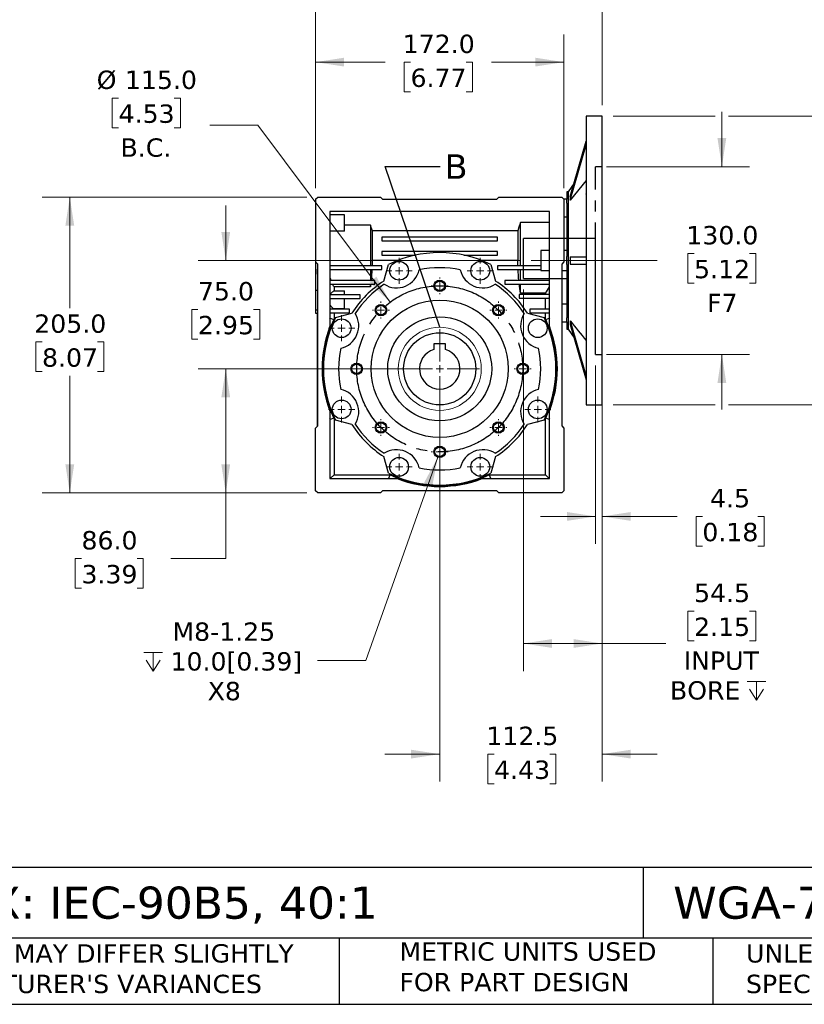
# Model space of a CAD drawing. Header units: millimetres. Extents: x 38 to 1638, y 38 to 1257.
# Tile 2 of 12: x 503 to 1046, y 38 to 720. Entities that reach past the tile are written whole.
import ezdxf

# ---------------------------------------------------------------- set-up
doc = ezdxf.new("R2010")
doc.units = ezdxf.units.MM
doc.header["$LTSCALE"] = 6
for name, pattern in [('SLD-Center', [19.05, 15.24, -1.27, 1.27, -1.27]), ('SLD-Dashed', [1.905, 1.27, -0.635]), ('SLD-Solid', [0])]:
    doc.linetypes.add(name, pattern=pattern)
doc.layers.add('CENTER', color=40, linetype='SLD-Center')
doc.layers.add('HIDDEN', color=102, linetype='SLD-Dashed')
doc.layers.add('TEXT', color=140, linetype='SLD-Solid', lineweight=25)
doc.styles.add('SLDTEXTSTYLE0', font='VERDANA.TTF')
doc.styles.get("Standard").update_dxf_attribs({"font": 'VERDANA.TTF'})
doc.dimstyles.new('SLDDIMSTYLE1', dxfattribs={"dimtxt": 12.948047, "dimasz": 19.812, "dimexe": 0, "dimexo": 0.0625, "dimgap": 3.237012, "dimtad": 0, "dimtih": 1, "dimtoh": 1, "dimrnd": 1e-09, "dimzin": 4, "dimdsep": 46, "dimtxsty": 'SLDTEXTSTYLE0', "dimsah": 1, "dimcen": 0, "dimadec": 0, "dimazin": 1, "dimtfac": 1, "dimtofl": 0, "dimtmove": 0, "dimatfit": 3, "dimfxl": 0, "dimfrac": 2, "dimtolj": 1, "dimtzin": 12, "dimarcsym": 0})
doc.dimstyles.new('SLDDIMSTYLE2', dxfattribs={"dimtxt": 12.948047, "dimasz": 19.812, "dimexe": 0, "dimexo": 0.0625, "dimgap": 3.237012, "dimtad": 0, "dimtih": 1, "dimtoh": 1, "dimrnd": 1e-09, "dimzin": 4, "dimdsep": 46, "dimtxsty": 'SLDTEXTSTYLE0', "dimsah": 1, "dimcen": 0.09, "dimadec": 0, "dimazin": 1, "dimtfac": 1, "dimtmove": 0, "dimatfit": 0, "dimfxl": 0, "dimfrac": 2, "dimtolj": 1, "dimtzin": 12, "dimarcsym": 0})
doc.dimstyles.new('SLDDIMSTYLE3', dxfattribs={"dimtxt": 12.948047, "dimasz": 19.812, "dimexe": 0, "dimexo": 0.0625, "dimgap": 3.237012, "dimtad": 0, "dimtih": 1, "dimtoh": 1, "dimrnd": 1e-09, "dimzin": 12, "dimdsep": 46, "dimtxsty": 'SLDTEXTSTYLE0', "dimsah": 1, "dimcen": 0.09, "dimadec": 0, "dimazin": 3, "dimtfac": 1, "dimtmove": 0, "dimatfit": 0, "dimfxl": 0, "dimfrac": 2, "dimtolj": 1, "dimtzin": 12, "dimarcsym": 0})
doc.dimstyles.new('SLDDIMSTYLE4', dxfattribs={"dimtxt": 12.948047, "dimasz": 19.812, "dimexe": 0, "dimexo": 0.0625, "dimgap": 3.237012, "dimtad": 0, "dimtih": 1, "dimtoh": 1, "dimrnd": 1e-09, "dimzin": 12, "dimdsep": 46, "dimtxsty": 'SLDTEXTSTYLE0', "dimsah": 1, "dimcen": 0.09, "dimadec": 0, "dimazin": 3, "dimtfac": 1, "dimtofl": 0, "dimtmove": 0, "dimatfit": 3, "dimfxl": 0, "dimfrac": 2, "dimtolj": 1, "dimtzin": 12, "dimarcsym": 0})
doc.dimstyles.new('SLDDIMSTYLE5', dxfattribs={"dimtxt": 12.948047, "dimasz": 19.812, "dimexe": 0, "dimexo": 0.0625, "dimgap": 3.237012, "dimtad": 0, "dimtih": 1, "dimtoh": 1, "dimrnd": 1e-09, "dimzin": 4, "dimdsep": 46, "dimtxsty": 'SLDTEXTSTYLE0', "dimsah": 1, "dimcen": 0.09, "dimadec": 0, "dimazin": 1, "dimtfac": 1, "dimtofl": 0, "dimtmove": 0, "dimatfit": 3, "dimfxl": 0, "dimfrac": 2, "dimtolj": 1, "dimtzin": 12, "dimarcsym": 0})
doc.dimstyles.new('SLDDIMSTYLE6', dxfattribs={"dimtxt": 12.948047, "dimasz": 19.812, "dimexe": 0, "dimexo": 0.0625, "dimgap": 3.237012, "dimtad": 0, "dimtih": 1, "dimtoh": 1, "dimrnd": 1e-09, "dimzin": 12, "dimdsep": 46, "dimtxsty": 'SLDTEXTSTYLE0', "dimsah": 1, "dimcen": 0, "dimadec": 0, "dimazin": 3, "dimtfac": 1, "dimtofl": 0, "dimtmove": 0, "dimatfit": 3, "dimfxl": 0, "dimfrac": 2, "dimtolj": 1, "dimtzin": 12, "dimarcsym": 0})
doc.dimstyles.new('SLDDIMSTYLE7', dxfattribs={"dimtxt": 0.18, "dimasz": 19.812, "dimexe": 0, "dimexo": 0.0625, "dimgap": 0, "dimtad": 0, "dimtih": 1, "dimtoh": 1, "dimdec": 0, "dimrnd": 1e-09, "dimzin": 0, "dimdsep": 46, "dimtxsty": 'Standard', "dimblk1": 'NONE', "dimblk2": 'NONE', "dimsah": 1, "dimcen": 0.09, "dimadec": 0, "dimazin": 0, "dimtfac": 19.812, "dimtdec": 0, "dimtofl": 0, "dimtmove": 0, "dimatfit": 3, "dimldrblk": 'NONE', "dimfxl": 0, "dimfrac": 2, "dimtolj": 1, "dimtzin": 0, "dimarcsym": 0})

# ---------------------------------------------------------------- blocks, each defined once
blk = doc.blocks.new('_D')
at = {"color": 7, "linetype": 'SLD-Solid', "lineweight": 0}
for p, q in [((571.12, 665.82), (566.77, 665.82)), ((566.77, 665.82), (566.77, 645.24)), ((609.6, 665.82), (613.95, 665.82)), ((613.95, 665.82), (613.95, 645.24)), ((566.77, 645.24), (571.12, 645.24)), ((613.95, 645.24), (609.6, 645.24)), ((667.62, 647.01), (634.28, 647.01)), ((759.14, 524.37), (667.62, 647.01))]:
    blk.add_line(p, q, dxfattribs=at)
at = {"color": 7, "linetype": 'SLD-Solid', "lineweight": 18}
blk.add_solid([(759.14, 524.37), (749.73, 542.07), (744.84, 538.42)], dxfattribs=at)
at = {"color": 7, "linetype": 'SLD-Solid', "lineweight": 18, "char_height": 12.7, "attachment_point": 1, "style": 'SLDTEXTSTYLE0'}
for s, insert in [('%%c', (555.96, 684.85)), ('115.0', (575.51, 684.85)), ('4.53', (571.12, 661.37)), ('B.C.', (572.47, 637.89))]:
    blk.add_mtext(s, dxfattribs=dict(at, insert=insert))
blk = doc.blocks.new('_D_1')
at = {"color": 7, "linetype": 'SLD-Solid', "lineweight": 0}
for p, q in [((988.95, 618.28), (988.95, 656.38)), ((909.14, 618.28), (1008, 618.28)), ((969.71, 558.18), (965.36, 558.18)), ((965.36, 558.18), (965.36, 537.6)), ((1008.19, 558.18), (1012.54, 558.18)), ((1012.54, 558.18), (1012.54, 537.6)), ((965.36, 537.6), (969.71, 537.6)), ((1012.54, 537.6), (1008.19, 537.6)), ((909.14, 488.28), (1008, 488.28)), ((988.95, 488.28), (988.95, 450.18))]:
    blk.add_line(p, q, dxfattribs=at)
at = {"color": 7, "linetype": 'SLD-Solid', "lineweight": 18}
for points in [[(988.95, 618.28), (992, 638.09), (985.9, 638.09)], [(988.95, 488.28), (985.9, 468.47), (992, 468.47)]]:
    blk.add_solid(points, dxfattribs=at)
at = {"color": 7, "linetype": 'SLD-Solid', "lineweight": 18, "char_height": 12.7, "attachment_point": 1, "style": 'SLDTEXTSTYLE0'}
for s, insert in [('130.0', (964.33, 577.21)), ('5.12', (969.71, 553.74)), ('F7', (978.7, 530.26))]:
    blk.add_mtext(s, dxfattribs=dict(at, insert=insert))
blk = doc.blocks.new('_D_2')
at = {"color": 7, "linetype": 'SLD-Solid', "lineweight": 0}
for p, q in [((901.52, 480.66), (901.52, 356.98)), ((906.02, 480.66), (906.02, 356.98)), ((901.52, 376.03), (863.42, 376.03)), ((906.02, 376.03), (957.88, 376.03)), ((975.42, 376.03), (971.07, 376.03)), ((971.07, 376.03), (971.07, 355.45)), ((1013.9, 376.03), (1018.24, 376.03)), ((1018.24, 376.03), (1018.24, 355.45)), ((971.07, 355.45), (975.42, 355.45)), ((1018.24, 355.45), (1013.9, 355.45))]:
    blk.add_line(p, q, dxfattribs=at)
at = {"color": 7, "linetype": 'SLD-Solid', "lineweight": 18}
for points in [[(901.52, 376.03), (881.71, 379.08), (881.71, 372.98)], [(906.02, 376.03), (925.83, 372.98), (925.83, 379.08)]]:
    blk.add_solid(points, dxfattribs=at)
at = {"color": 7, "linetype": 'SLD-Solid', "lineweight": 18, "char_height": 12.7, "attachment_point": 1, "style": 'SLDTEXTSTYLE0'}
for s, insert in [('4.5', (980.8, 395.06)), ('0.18', (975.42, 371.58))]:
    blk.add_mtext(s, dxfattribs=dict(at, insert=insert))
blk = doc.blocks.new('SW_SYMBOL_HOLE_DEPTH')
at = {"color": 0, "linetype": 'SLD-Solid', "lineweight": 18}
for p, q in [((0, 5250), (4800, 5250)), ((2400, 5250), (2400, 450)), ((600, 3330), (2400, 450)), ((4200, 3330), (2400, 450))]:
    blk.add_line(p, q, dxfattribs=at)
blk = doc.blocks.new('_D_3')
at = {"color": 7, "linetype": 'SLD-Solid', "lineweight": 0}
for p, q in [((851.52, 533.16), (851.52, 268.97)), ((906.02, 445.66), (906.02, 268.97)), ((969.71, 310.42), (965.36, 310.42)), ((965.36, 310.42), (965.36, 289.84)), ((1008.19, 310.42), (1012.54, 310.42)), ((1012.54, 310.42), (1012.54, 289.84)), ((851.52, 288.02), (906.02, 288.02)), ((906.02, 288.02), (950.1, 288.02)), ((965.36, 289.84), (969.71, 289.84)), ((1012.54, 289.84), (1008.19, 289.84))]:
    blk.add_line(p, q, dxfattribs=at)
at = {"color": 7, "linetype": 'SLD-Solid', "lineweight": 18}
for points in [[(851.52, 288.02), (871.33, 284.97), (871.33, 291.07)], [(906.02, 288.02), (886.21, 291.07), (886.21, 284.97)]]:
    blk.add_solid(points, dxfattribs=at)
at = {"color": 7, "linetype": 'SLD-Solid', "lineweight": 18, "xscale": 0.002688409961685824, "yscale": 0.002688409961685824, "zscale": 0.002688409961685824}
blk.add_blockref('SW_SYMBOL_HOLE_DEPTH', (1006.38, 247.5), dxfattribs=at)
at = {"color": 7, "linetype": 'SLD-Solid', "lineweight": 18, "char_height": 12.7, "attachment_point": 1, "style": 'SLDTEXTSTYLE0'}
for s, insert in [('54.5', (969.71, 329.45)), ('2.15', (969.71, 305.97)), ('INPUT', (962.52, 282.49)), ('BORE ', (953, 261.92))]:
    blk.add_mtext(s, dxfattribs=dict(at, insert=insert))
blk = doc.blocks.new('_D_4')
at = {"color": 7, "linetype": 'SLD-Solid', "lineweight": 0}
for p, q in [((785.9, 478.28), (626.29, 478.28)), ((645.34, 392.28), (645.34, 478.28)), ((701.4, 392.28), (626.29, 392.28)), ((645.34, 346.85), (645.34, 392.28)), ((545.42, 346.85), (541.08, 346.85)), ((541.08, 346.85), (541.08, 326.27)), ((583.9, 346.85), (588.25, 346.85)), ((588.25, 346.85), (588.25, 326.27)), ((607.24, 346.85), (645.34, 346.85)), ((541.08, 326.27), (545.42, 326.27)), ((588.25, 326.27), (583.9, 326.27))]:
    blk.add_line(p, q, dxfattribs=at)
at = {"color": 7, "linetype": 'SLD-Solid', "lineweight": 18}
for points in [[(645.34, 478.28), (642.29, 458.47), (648.39, 458.47)], [(645.34, 392.28), (648.39, 412.09), (642.29, 412.09)]]:
    blk.add_solid(points, dxfattribs=at)
at = {"color": 7, "linetype": 'SLD-Solid', "lineweight": 18, "char_height": 12.7, "attachment_point": 1, "style": 'SLDTEXTSTYLE0'}
for s, insert in [('86.0', (545.42, 365.88)), ('3.39', (545.42, 342.4))]:
    blk.add_mtext(s, dxfattribs=dict(at, insert=insert))
blk = doc.blocks.new('_D_5')
at = {"color": 7, "linetype": 'SLD-Solid', "lineweight": 0}
for p, q in [((701.4, 597.28), (518.29, 597.28)), ((537.34, 597.28), (537.34, 520.39)), ((518.1, 496.91), (513.75, 496.91)), ((513.75, 496.91), (513.75, 476.33)), ((556.58, 496.91), (560.92, 496.91)), ((560.92, 496.91), (560.92, 476.33)), ((513.75, 476.33), (518.1, 476.33)), ((537.34, 392.28), (537.34, 473.44)), ((560.92, 476.33), (556.58, 476.33)), ((701.4, 392.28), (518.29, 392.28))]:
    blk.add_line(p, q, dxfattribs=at)
at = {"color": 7, "linetype": 'SLD-Solid', "lineweight": 18}
for points in [[(537.34, 597.28), (534.29, 577.47), (540.39, 577.47)], [(537.34, 392.28), (540.39, 412.09), (534.29, 412.09)]]:
    blk.add_solid(points, dxfattribs=at)
at = {"color": 7, "linetype": 'SLD-Solid', "lineweight": 18, "char_height": 12.7, "attachment_point": 1, "style": 'SLDTEXTSTYLE0'}
for s, insert in [('205.0', (512.71, 515.94)), ('8.07', (518.1, 492.46))]:
    blk.add_mtext(s, dxfattribs=dict(at, insert=insert))
blk = doc.blocks.new('_D_6')
at = {"color": 7, "linetype": 'SLD-Solid', "lineweight": 0}
for p, q in [((707.52, 603.4), (707.52, 709.77)), ((879.52, 603.4), (879.52, 709.77)), ((707.52, 690.72), (755.77, 690.72)), ((773.31, 690.72), (768.96, 690.72)), ((768.96, 690.72), (768.96, 670.14)), ((811.78, 690.72), (816.13, 690.72)), ((816.13, 690.72), (816.13, 670.14)), ((879.52, 690.72), (829.33, 690.72)), ((768.96, 670.14), (773.31, 670.14)), ((816.13, 670.14), (811.78, 670.14))]:
    blk.add_line(p, q, dxfattribs=at)
at = {"color": 7, "linetype": 'SLD-Solid', "lineweight": 18}
for points in [[(707.52, 690.72), (727.33, 687.67), (727.33, 693.77)], [(879.52, 690.72), (859.71, 693.77), (859.71, 687.67)]]:
    blk.add_solid(points, dxfattribs=at)
at = {"color": 7, "linetype": 'SLD-Solid', "lineweight": 18, "char_height": 12.7, "attachment_point": 1, "style": 'SLDTEXTSTYLE0'}
for s, insert in [('172.0', (767.92, 709.75)), ('6.77', (773.31, 686.27))]:
    blk.add_mtext(s, dxfattribs=dict(at, insert=insert))
blk = doc.blocks.new('_D_7')
at = {"color": 7, "linetype": 'SLD-Solid', "lineweight": 0}
for p, q in [((792.19, 417.01), (742.29, 276.17)), ((742.29, 276.17), (708.95, 276.17))]:
    blk.add_line(p, q, dxfattribs=at)
at = {"color": 7, "linetype": 'SLD-Solid', "lineweight": 18}
blk.add_solid([(792.19, 417.01), (782.7, 399.35), (788.44, 397.32)], dxfattribs=at)
at = {"color": 7, "linetype": 'SLD-Solid', "lineweight": 18, "xscale": 0.002688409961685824, "yscale": 0.002688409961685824, "zscale": 0.002688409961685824}
blk.add_blockref('SW_SYMBOL_HOLE_DEPTH', (588.57, 267.59), dxfattribs=at)
at = {"color": 7, "linetype": 'SLD-Solid', "lineweight": 18, "char_height": 12.7, "attachment_point": 1, "style": 'SLDTEXTSTYLE0'}
for s, insert in [('M8-1.25', (608.39, 302.59)), ('10.0[0.39]', (607.09, 282.01)), ('X8', (632.81, 261.43))]:
    blk.add_mtext(s, dxfattribs=dict(at, insert=insert))
blk = doc.blocks.new('_D_8')
at = {"color": 7, "linetype": 'SLD-Solid', "lineweight": 0}
for p, q in [((913.64, 653.28), (984.38, 653.28)), ((993.52, 653.28), (1110.56, 653.28)), ((1091.51, 653.28), (1091.51, 569.55)), ((1072.27, 546.07), (1067.92, 546.07)), ((1067.92, 546.07), (1067.92, 525.49)), ((1110.74, 546.07), (1115.09, 546.07)), ((1115.09, 546.07), (1115.09, 525.49)), ((1067.92, 525.49), (1072.27, 525.49)), ((1115.09, 525.49), (1110.74, 525.49)), ((1091.51, 453.28), (1091.51, 522.59)), ((913.64, 453.28), (984.38, 453.28)), ((993.52, 453.28), (1110.56, 453.28))]:
    blk.add_line(p, q, dxfattribs=at)
at = {"color": 7, "linetype": 'SLD-Solid', "lineweight": 18}
for points in [[(1091.51, 653.28), (1088.46, 633.47), (1094.55, 633.47)], [(1091.51, 453.28), (1094.55, 473.09), (1088.46, 473.09)]]:
    blk.add_solid(points, dxfattribs=at)
at = {"color": 7, "linetype": 'SLD-Solid', "lineweight": 18, "char_height": 12.7, "attachment_point": 1, "style": 'SLDTEXTSTYLE0'}
for s, insert in [('%%c', (1057.11, 565.1)), ('200.0', (1076.66, 565.1)), ('7.87', (1072.27, 541.62))]:
    blk.add_mtext(s, dxfattribs=dict(at, insert=insert))
blk = doc.blocks.new('_D_9')
at = {"color": 7, "linetype": 'SLD-Solid', "lineweight": 0}
for p, q in [((793.52, 470.66), (793.52, 192.34)), ((906.02, 445.66), (906.02, 192.34)), ((793.52, 211.39), (755.42, 211.39)), ((831.22, 211.39), (826.88, 211.39)), ((826.88, 211.39), (826.88, 190.81)), ((869.7, 211.39), (874.05, 211.39)), ((874.05, 211.39), (874.05, 190.81)), ((906.02, 211.39), (944.12, 211.39)), ((826.88, 190.81), (831.22, 190.81)), ((874.05, 190.81), (869.7, 190.81))]:
    blk.add_line(p, q, dxfattribs=at)
at = {"color": 7, "linetype": 'SLD-Solid', "lineweight": 18}
for points in [[(793.52, 211.39), (773.71, 214.44), (773.71, 208.34)], [(906.02, 211.39), (925.83, 208.34), (925.83, 214.44)]]:
    blk.add_solid(points, dxfattribs=at)
at = {"color": 7, "linetype": 'SLD-Solid', "lineweight": 18, "char_height": 12.7, "attachment_point": 1, "style": 'SLDTEXTSTYLE0'}
for s, insert in [('112.5', (825.84, 230.42)), ('4.43', (831.22, 206.94))]:
    blk.add_mtext(s, dxfattribs=dict(at, insert=insert))
blk = doc.blocks.new('_D_10')
at = {"color": 7, "linetype": 'SLD-Solid', "lineweight": 0}
for p, q in [((645.34, 553.28), (645.34, 591.38)), ((849.3, 553.28), (626.29, 553.28)), ((626.1, 519.38), (621.75, 519.38)), ((621.75, 519.38), (621.75, 498.8)), ((664.58, 519.38), (668.92, 519.38)), ((668.92, 519.38), (668.92, 498.8)), ((621.75, 498.8), (626.1, 498.8)), ((668.92, 498.8), (664.58, 498.8)), ((785.9, 478.28), (626.29, 478.28)), ((645.34, 478.28), (645.34, 440.18))]:
    blk.add_line(p, q, dxfattribs=at)
at = {"color": 7, "linetype": 'SLD-Solid', "lineweight": 18}
for points in [[(645.34, 553.28), (648.39, 573.09), (642.29, 573.09)], [(645.34, 478.28), (642.29, 458.47), (648.39, 458.47)]]:
    blk.add_solid(points, dxfattribs=at)
at = {"color": 7, "linetype": 'SLD-Solid', "lineweight": 18, "char_height": 12.7, "attachment_point": 1, "style": 'SLDTEXTSTYLE0'}
for s, insert in [('75.0', (626.1, 538.41)), ('2.95', (626.1, 514.93))]:
    blk.add_mtext(s, dxfattribs=dict(at, insert=insert))
blk = doc.blocks.new('_D_11')
at = {"color": 7, "linetype": 'SLD-Solid', "lineweight": 0}
for p, q in [((707.52, 603.4), (707.52, 785.13)), ((906.02, 660.9), (906.02, 785.13)), ((707.52, 766.08), (770.96, 766.08)), ((788.51, 766.08), (784.16, 766.08)), ((784.16, 766.08), (784.16, 745.5)), ((826.98, 766.08), (831.33, 766.08)), ((831.33, 766.08), (831.33, 745.5)), ((906.02, 766.08), (844.53, 766.08)), ((784.16, 745.5), (788.51, 745.5)), ((831.33, 745.5), (826.98, 745.5))]:
    blk.add_line(p, q, dxfattribs=at)
at = {"color": 7, "linetype": 'SLD-Solid', "lineweight": 18}
for points in [[(707.52, 766.08), (727.33, 763.03), (727.33, 769.12)], [(906.02, 766.08), (886.21, 769.12), (886.21, 763.03)]]:
    blk.add_solid(points, dxfattribs=at)
at = {"color": 7, "linetype": 'SLD-Solid', "lineweight": 18, "char_height": 12.7, "attachment_point": 1, "style": 'SLDTEXTSTYLE0'}
for s, insert in [('198.5', (783.12, 785.1)), ('7.81', (788.51, 761.63))]:
    blk.add_mtext(s, dxfattribs=dict(at, insert=insert))
blk = doc.blocks.new('SW_CENTERMARKSYMBOL_0')
at = {"color": 0, "linetype": 'SLD-Solid', "lineweight": 18}
for p, q in [((0, 5.08), (0, 27.54)), ((-5.08, 0), (-27.54, 0)), ((0, 0), (-2.54, 0)), ((0, 0), (0, 2.54)), ((0, 0), (0, -2.54)), ((0, 0), (2.54, 0)), ((5.08, 0), (27.54, 0)), ((0, -5.08), (0, -27.54))]:
    blk.add_line(p, q, dxfattribs=at)
blk = doc.blocks.new('SW_CENTERMARKSYMBOL_1')
at = {"color": 0, "linetype": 'SLD-Solid', "lineweight": 18}
for p, q in [((0, 5.08), (0, 9.04)), ((-5.08, 0), (-9.04, 0)), ((0, 0), (-2.54, 0)), ((0, 0), (0, 2.54)), ((0, 0), (0, -2.54)), ((0, 0), (2.54, 0)), ((5.08, 0), (9.04, 0)), ((0, -5.08), (0, -9.04))]:
    blk.add_line(p, q, dxfattribs=at)
blk = doc.blocks.new('SW_CENTERMARKSYMBOL_2')
at = {"color": 0, "linetype": 'SLD-Solid', "lineweight": 18}
for p, q in [((0, 5.08), (0, 9.04)), ((-5.08, 0), (-9.04, 0)), ((0, 0), (-2.54, 0)), ((0, 0), (0, 2.54)), ((0, 0), (0, -2.54)), ((0, 0), (2.54, 0)), ((5.08, 0), (9.04, 0)), ((0, -5.08), (0, -9.04))]:
    blk.add_line(p, q, dxfattribs=at)
blk = doc.blocks.new('SW_CENTERMARKSYMBOL_3')
at = {"color": 0, "linetype": 'SLD-Solid', "lineweight": 18}
for p, q in [((0, 5.08), (0, 9.04)), ((-5.08, 0), (-9.04, 0)), ((0, 0), (-2.54, 0)), ((0, 0), (0, 2.54)), ((0, 0), (0, -2.54)), ((0, 0), (2.54, 0)), ((5.08, 0), (9.04, 0)), ((0, -5.08), (0, -9.04))]:
    blk.add_line(p, q, dxfattribs=at)
blk = doc.blocks.new('SW_CENTERMARKSYMBOL_4')
at = {"color": 0, "linetype": 'SLD-Solid', "lineweight": 18}
for p, q in [((0, 5.08), (0, 9.04)), ((-5.08, 0), (-9.04, 0)), ((0, 0), (-2.54, 0)), ((0, 0), (0, 2.54)), ((0, 0), (0, -2.54)), ((0, 0), (2.54, 0)), ((5.08, 0), (9.04, 0)), ((0, -5.08), (0, -9.04))]:
    blk.add_line(p, q, dxfattribs=at)
blk = doc.blocks.new('SW_CENTERMARKSYMBOL_5')
at = {"color": 0, "linetype": 'SLD-Solid', "lineweight": 18}
for p, q in [((0, 5.08), (0, 9.04)), ((-5.08, 0), (-9.04, 0)), ((0, 0), (-2.54, 0)), ((0, 0), (0, 2.54)), ((0, 0), (0, -2.54)), ((0, 0), (2.54, 0)), ((5.08, 0), (9.04, 0)), ((0, -5.08), (0, -9.04))]:
    blk.add_line(p, q, dxfattribs=at)
blk = doc.blocks.new('SW_CENTERMARKSYMBOL_6')
at = {"color": 0, "linetype": 'SLD-Solid', "lineweight": 18}
for p, q in [((0, 5.08), (0, 9.04)), ((-5.08, 0), (-9.04, 0)), ((0, 0), (-2.54, 0)), ((0, 0), (0, 2.54)), ((0, 0), (0, -2.54)), ((0, 0), (2.54, 0)), ((5.08, 0), (9.04, 0)), ((0, -5.08), (0, -9.04))]:
    blk.add_line(p, q, dxfattribs=at)
blk = doc.blocks.new('SW_CENTERMARKSYMBOL_7')
at = {"color": 0, "linetype": 'SLD-Solid', "lineweight": 18}
for p, q in [((0, 5.08), (0, 9.04)), ((-5.08, 0), (-9.04, 0)), ((0, 0), (-2.54, 0)), ((0, 0), (0, 2.54)), ((0, 0), (0, -2.54)), ((0, 0), (2.54, 0)), ((5.08, 0), (9.04, 0)), ((0, -5.08), (0, -9.04))]:
    blk.add_line(p, q, dxfattribs=at)
blk = doc.blocks.new('SW_CENTERMARKSYMBOL_8')
at = {"color": 0, "linetype": 'SLD-Solid', "lineweight": 18}
for p, q in [((-5.08, 0), (-5.86, 0)), ((0, 0), (-2.54, 0)), ((0, 5.08), (0, 5.86)), ((0, 0), (0, 2.54)), ((0, 0), (0, -2.54)), ((0, 0), (2.54, 0)), ((5.08, 0), (5.86, 0)), ((0, -5.08), (0, -5.86))]:
    blk.add_line(p, q, dxfattribs=at)
blk = doc.blocks.new('SW_CENTERMARKSYMBOL_9')
at = {"color": 0, "linetype": 'SLD-Solid', "lineweight": 18}
for p, q in [((-5.08, 0), (-5.86, 0)), ((0, 0), (-2.54, 0)), ((0, 5.08), (0, 5.86)), ((0, 0), (0, 2.54)), ((0, 0), (0, -2.54)), ((0, 0), (2.54, 0)), ((5.08, 0), (5.86, 0)), ((0, -5.08), (0, -5.86))]:
    blk.add_line(p, q, dxfattribs=at)
blk = doc.blocks.new('SW_CENTERMARKSYMBOL_10')
at = {"color": 0, "linetype": 'SLD-Solid', "lineweight": 18}
for p, q in [((-5.08, 0), (-5.86, 0)), ((0, 0), (-2.54, 0)), ((0, 5.08), (0, 5.86)), ((0, 0), (0, 2.54)), ((0, 0), (0, -2.54)), ((0, 0), (2.54, 0)), ((5.08, 0), (5.86, 0)), ((0, -5.08), (0, -5.86))]:
    blk.add_line(p, q, dxfattribs=at)
blk = doc.blocks.new('SW_CENTERMARKSYMBOL_11')
at = {"color": 0, "linetype": 'SLD-Solid', "lineweight": 18}
for p, q in [((-5.08, 0), (-5.86, 0)), ((0, 0), (-2.54, 0)), ((0, 5.08), (0, 5.86)), ((0, 0), (0, 2.54)), ((0, 0), (0, -2.54)), ((0, 0), (2.54, 0)), ((5.08, 0), (5.86, 0)), ((0, -5.08), (0, -5.86))]:
    blk.add_line(p, q, dxfattribs=at)
blk = doc.blocks.new('SW_CENTERMARKSYMBOL_12')
at = {"color": 0, "linetype": 'SLD-Solid', "lineweight": 18}
for p, q in [((-5.08, 0), (-5.86, 0)), ((0, 0), (-2.54, 0)), ((0, 5.08), (0, 5.86)), ((0, 0), (0, 2.54)), ((0, 0), (0, -2.54)), ((0, 0), (2.54, 0)), ((5.08, 0), (5.86, 0)), ((0, -5.08), (0, -5.86))]:
    blk.add_line(p, q, dxfattribs=at)
blk = doc.blocks.new('SW_CENTERMARKSYMBOL_13')
at = {"color": 0, "linetype": 'SLD-Solid', "lineweight": 18}
for p, q in [((-5.08, 0), (-5.86, 0)), ((0, 0), (-2.54, 0)), ((0, 5.08), (0, 5.86)), ((0, 0), (0, 2.54)), ((0, 0), (0, -2.54)), ((0, 0), (2.54, 0)), ((5.08, 0), (5.86, 0)), ((0, -5.08), (0, -5.86))]:
    blk.add_line(p, q, dxfattribs=at)
blk = doc.blocks.new('SW_CENTERMARKSYMBOL_14')
at = {"color": 0, "linetype": 'SLD-Solid', "lineweight": 18}
for p, q in [((-5.08, 0), (-5.86, 0)), ((0, 0), (-2.54, 0)), ((0, 5.08), (0, 5.86)), ((0, 0), (0, 2.54)), ((0, 0), (0, -2.54)), ((0, 0), (2.54, 0)), ((5.08, 0), (5.86, 0)), ((0, -5.08), (0, -5.86))]:
    blk.add_line(p, q, dxfattribs=at)
blk = doc.blocks.new('SW_CENTERMARKSYMBOL_15')
at = {"color": 0, "linetype": 'SLD-Solid', "lineweight": 18}
for p, q in [((-5.08, 0), (-5.86, 0)), ((0, 0), (-2.54, 0)), ((0, 5.08), (0, 5.86)), ((0, 0), (0, 2.54)), ((0, 0), (0, -2.54)), ((0, 0), (2.54, 0)), ((5.08, 0), (5.86, 0)), ((0, -5.08), (0, -5.86))]:
    blk.add_line(p, q, dxfattribs=at)
blk = doc.blocks.new('_None')

msp = doc.modelspace()

# ---------------------------------------------------------------- linework, layer by layer
for p, q in [((906.021, 653.28), (895.021, 653.28)), ((895.021, 653.28), (895.021, 553.28)), ((906.021, 553.28), (906.021, 653.28)), ((883.966, 597.566), (895.021, 635.991)), ((883.966, 595.066), (895.021, 633.491)), ((895.021, 608.723), (883.966, 595.035)), ((882.411, 600.78), (881.521, 600.78)), ((881.521, 600.78), (881.521, 595.787)), ((886.621, 606.792), (882.411, 600.78)), ((882.411, 600.78), (882.411, 505.78)), ((707.521, 595.78), (709.021, 597.28)), ((707.521, 595.78), (707.521, 552.28)), ((709.021, 597.28), (752.521, 597.28)), ((752.521, 597.28), (754.021, 595.78)), ((754.021, 595.78), (833.021, 595.78)), ((833.021, 595.78), (834.521, 597.28)), ((834.521, 597.28), (878.021, 597.28)), ((878.021, 597.28), (879.521, 595.78)), ((881.521, 595.787), (879.514, 595.787)), ((879.521, 595.78), (879.521, 552.28)), ((881.521, 592.947), (881.521, 595.742)), ((883.966, 597.566), (883.966, 595.066)), ((883.966, 595.066), (883.966, 595.035)), ((717.521, 587.28), (717.521, 507.712)), ((869.521, 587.28), (717.521, 587.28)), ((869.521, 507.712), (869.521, 587.28)), ((881.521, 592.947), (881.521, 556.075)), ((727.521, 584.841), (717.521, 584.841)), ((727.521, 573.736), (727.521, 584.841)), ((881.521, 583.32), (879.521, 583.32)), ((727.521, 573.736), (717.521, 573.736)), ((745.521, 577.797), (727.521, 577.797)), ((745.521, 577.797), (745.521, 549.53)), ((847.527, 573.907), (746.893, 573.907)), ((746.893, 553.28), (746.893, 573.907)), ((847.527, 573.907), (847.527, 553.28)), ((849.521, 549.53), (849.521, 579.565)), ((869.521, 579.565), (849.521, 579.565)), ((753.521, 569.53), (753.521, 567.03)), ((833.521, 569.53), (753.521, 569.53)), ((753.521, 567.03), (833.521, 567.03)), ((833.521, 567.03), (833.521, 569.53)), ((833.521, 559.53), (753.521, 559.53)), ((753.521, 559.53), (753.521, 557.03)), ((833.521, 557.03), (833.521, 559.53)), ((869.521, 560.28), (863.521, 560.28)), ((863.521, 560.28), (863.521, 546.28)), ((881.521, 560.28), (879.521, 560.28)), ((764.277, 553.28), (746.768, 553.28)), ((753.521, 557.03), (776.827, 557.03)), ((810.215, 557.03), (833.521, 557.03)), ((847.651, 553.28), (822.766, 553.28)), ((881.521, 550.485), (881.521, 556.075)), ((883.966, 555.78), (883.966, 550.78)), ((883.966, 555.78), (895.021, 555.78)), ((895.021, 553.28), (895.021, 453.28)), ((906.021, 453.28), (906.021, 553.28)), ((709.021, 550.78), (707.521, 552.28)), ((707.521, 552.28), (707.521, 532.484)), ((708.921, 547.259), (709.021, 547.259)), ((708.921, 543.78), (708.921, 547.259)), ((709.021, 438.78), (709.021, 550.78)), ((753.521, 549.53), (717.521, 549.53)), ((717.521, 547.03), (753.521, 547.03)), ((745.521, 547.03), (745.521, 539.53)), ((753.521, 547.03), (753.521, 549.53)), ((754.943, 539.072), (758.011, 550.525)), ((829.031, 550.525), (832.1, 539.072)), ((863.521, 549.53), (833.521, 549.53)), ((833.521, 549.53), (833.521, 547.03)), ((833.521, 547.03), (863.521, 547.03)), ((849.521, 539.53), (849.521, 547.03)), ((863.521, 546.28), (869.521, 546.28)), ((879.521, 552.28), (878.021, 550.78)), ((878.021, 550.78), (878.021, 438.78)), ((878.021, 546.28), (881.521, 546.28)), ((881.521, 550.485), (881.521, 513.613)), ((883.966, 550.78), (895.021, 550.78)), ((708.921, 543.78), (709.021, 543.78)), ((748.521, 539.53), (717.521, 539.53)), ((748.521, 537.03), (748.521, 539.53)), ((838.521, 539.53), (838.521, 537.03)), ((869.521, 539.53), (838.521, 539.53)), ((709.021, 532.484), (707.521, 532.484)), ((707.521, 532.484), (707.521, 519.056)), ((717.521, 537.03), (748.521, 537.03)), ((720.361, 535.114), (720.361, 532.242)), ((745.521, 535.114), (720.361, 535.114)), ((720.361, 532.242), (727.521, 532.242)), ((727.521, 529.53), (727.521, 532.242)), ((745.521, 535.114), (745.521, 537.03)), ((838.521, 537.03), (869.521, 537.03)), ((849.521, 530.614), (849.521, 537.03)), ((738.521, 529.53), (717.521, 529.53)), ((717.521, 527.03), (738.521, 527.03)), ((727.521, 519.87), (727.521, 527.03)), ((738.521, 527.03), (738.521, 529.53)), ((848.521, 529.78), (848.521, 527.28)), ((869.521, 529.78), (848.521, 529.78)), ((848.521, 527.28), (869.521, 527.28)), ((866.681, 530.614), (849.521, 530.614)), ((866.681, 530.614), (866.681, 529.78)), ((866.681, 519.53), (866.681, 527.28)), ((707.521, 519.056), (709.021, 519.056)), ((707.521, 519.056), (707.521, 516.78)), ((731.021, 519.53), (717.521, 519.53)), ((727.521, 519.87), (720.361, 519.87)), ((720.361, 519.53), (720.361, 519.87)), ((731.021, 517.03), (731.021, 519.53)), ((856.021, 519.53), (856.021, 517.03)), ((869.521, 519.53), (856.021, 519.53)), ((878.021, 523.24), (881.521, 523.24)), ((707.521, 516.78), (709.021, 516.78)), ((708.921, 438.68), (708.921, 516.78)), ((717.521, 517.03), (731.021, 517.03)), ((717.521, 512.996), (717.717, 513.468)), ((717.717, 513.468), (720.096, 512.482)), ((720.096, 512.482), (720.559, 512.29)), ((720.361, 517.03), (720.361, 512.372)), ((721.277, 513.79), (732.729, 516.859)), ((854.313, 516.859), (865.766, 513.79)), ((856.021, 517.03), (869.521, 517.03)), ((866.484, 512.29), (866.946, 512.482)), ((866.681, 512.372), (866.681, 517.03)), ((866.946, 512.482), (869.326, 513.468)), ((869.326, 513.468), (869.521, 512.996)), ((881.521, 510.817), (881.521, 513.613)), ((883.966, 511.525), (883.966, 511.493)), ((717.521, 505.972), (717.521, 504.818)), ((717.88, 505.823), (717.521, 505.972)), ((869.521, 505.972), (869.163, 505.823)), ((869.521, 504.818), (869.521, 505.972)), ((878.021, 510.773), (881.521, 510.773)), ((878.121, 510.773), (878.121, 438.68)), ((881.521, 510.773), (881.521, 505.78)), ((881.521, 505.78), (882.411, 505.78)), ((882.411, 505.78), (886.621, 499.768)), ((883.966, 511.493), (895.021, 473.069)), ((883.966, 511.493), (883.966, 508.993)), ((883.966, 508.993), (895.021, 470.569)), ((789.521, 495.58), (789.521, 491.696)), ((797.521, 495.58), (789.521, 495.58)), ((797.521, 491.696), (797.521, 495.58)), ((717.521, 451.742), (717.521, 450.588)), ((717.521, 450.588), (717.88, 450.737)), ((869.163, 450.737), (869.521, 450.588)), ((869.521, 450.588), (869.521, 451.742)), ((895.021, 453.28), (906.021, 453.28)), ((717.521, 448.848), (717.521, 402.28)), ((717.717, 443.092), (717.521, 443.564)), ((720.096, 444.078), (717.717, 443.092)), ((720.559, 444.269), (720.096, 444.078)), ((720.361, 444.188), (720.361, 404.94)), ((866.946, 444.078), (866.484, 444.269)), ((866.681, 404.94), (866.681, 444.188)), ((869.326, 443.092), (866.946, 444.078)), ((869.521, 443.564), (869.326, 443.092)), ((869.521, 402.28), (869.521, 448.848)), ((707.521, 437.28), (709.021, 438.78)), ((707.521, 393.78), (707.521, 437.28)), ((732.729, 439.701), (721.277, 442.77)), ((865.766, 442.77), (854.313, 439.701)), ((878.021, 438.78), (879.521, 437.28)), ((879.521, 437.28), (879.521, 393.78)), ((758.011, 406.035), (754.943, 417.488)), ((832.1, 417.488), (829.031, 406.035)), ((717.701, 402.28), (720.361, 404.94)), ((720.361, 404.94), (759.355, 404.94)), ((758.334, 402.475), (759.319, 404.855)), ((758.806, 402.28), (758.334, 402.475)), ((759.319, 404.855), (759.511, 405.317)), ((765.978, 402.638), (765.829, 402.28)), ((821.213, 402.28), (821.065, 402.638)), ((827.532, 405.317), (827.723, 404.855)), ((827.688, 404.94), (866.681, 404.94)), ((827.723, 404.855), (828.709, 402.475)), ((828.709, 402.475), (828.237, 402.28)), ((866.681, 404.94), (869.341, 402.28)), ((717.521, 402.28), (764.089, 402.28)), ((765.829, 402.28), (766.984, 402.28)), ((820.059, 402.28), (821.213, 402.28)), ((822.953, 402.28), (869.521, 402.28)), ((709.021, 392.28), (707.521, 393.78)), ((752.521, 392.28), (709.021, 392.28)), ((754.021, 393.78), (752.521, 392.28)), ((833.021, 393.78), (754.021, 393.78)), ((834.521, 392.28), (833.021, 393.78)), ((878.021, 392.28), (834.521, 392.28)), ((879.521, 393.78), (878.021, 392.28))]:
    msp.add_line(p, q)
at = {"color": 7, "linetype": 'SLD-Center', "lineweight": 18}
msp.add_line((856.921, 553.28), (944.121, 553.28), dxfattribs=at)
at = {"flags": 128}
for points in [[(746.893, 573.907), (746.125, 576.085), (745.521, 577.797)], [(849.521, 579.565), (848.404, 576.396), (847.527, 573.907)]]:
    msp.add_lwpolyline(points, dxfattribs=at)
for centre, radius in [((765.394, 546.185), 6.5), ((821.649, 546.185), 6.5), ((793.521, 535.78), 4), ((793.521, 535.78), 3.323), ((793.521, 478.28), 47.5), ((752.863, 518.938), 4), ((752.863, 518.938), 3.324), ((834.18, 518.938), 4), ((834.18, 518.938), 3.324), ((725.616, 506.407), 6.5), ((793.521, 478.28), 36), ((861.426, 506.407), 6.5), ((793.521, 478.28), 25), ((736.021, 478.28), 4), ((736.021, 478.28), 3.323), ((851.021, 478.28), 4), ((851.021, 478.28), 3.323), ((725.616, 450.153), 6.5), ((861.426, 450.153), 6.5), ((752.863, 437.621), 4), ((752.863, 437.621), 3.324), ((834.18, 437.621), 4), ((834.18, 437.621), 3.324), ((793.521, 420.78), 4), ((793.521, 420.78), 3.323), ((765.394, 410.375), 6.5), ((821.649, 410.375), 6.5)]:
    msp.add_circle(centre, radius)
at = {"color": 7, "linetype": 'SLD-Solid', "lineweight": 18}
msp.add_circle((793.521, 478.28), 28.769, dxfattribs=at)
for centre, radius, start, end in [((793.521, 478.28), 80.5, 63.824763, 116.175237), ((763.672, 550.342), 16, 237.734418, 347.265582), ((793.521, 478.28), 70, 78.260075, 101.739925), ((823.371, 550.342), 16, 192.734418, 302.265582), ((793.521, 478.28), 72, 122.39921, 147.60079), ((793.521, 478.28), 72, 32.39921, 57.60079), ((793.521, 478.28), 70, 123.260075, 146.739925), ((793.521, 478.28), 70, 33.260075, 56.739925), ((793.521, 478.28), 81, 155.023485, 204.976515), ((793.521, 478.28), 80.5, 153.824763, 206.175237), ((721.459, 508.129), 16, 282.734418, 32.265582), ((865.584, 508.129), 16, 147.734418, 257.265582), ((793.521, 478.28), 80.5, 333.824763, 26.175237), ((793.521, 478.28), 81, 335.023485, 24.976515), ((793.521, 478.28), 81.5, 158.830368, 201.169632), ((793.521, 478.28), 81.5, 338.830368, 21.169632), ((793.521, 478.28), 70, 168.260075, 191.739925), ((793.521, 478.28), 14, 106.60155, 73.39845), ((793.521, 478.28), 70, 348.260075, 11.739925), ((721.459, 448.431), 16, 327.734418, 77.265582), ((865.584, 448.431), 16, 102.734418, 212.265582), ((793.521, 478.28), 72, 212.39921, 237.60079), ((793.521, 478.28), 70, 213.260075, 236.739925), ((793.521, 478.28), 70, 303.260075, 326.739925), ((793.521, 478.28), 72, 302.39921, 327.60079), ((763.672, 406.217), 16, 12.734418, 122.265582), ((823.371, 406.217), 16, 57.734418, 167.265582), ((793.521, 478.28), 70, 258.260075, 281.739925), ((793.521, 478.28), 80.5, 243.824763, 296.175237), ((793.521, 478.28), 81, 245.023485, 294.976515), ((793.521, 478.28), 81.5, 248.830368, 291.169632)]:
    msp.add_arc(centre, radius, start, end)
for points in [[(894.787, 599.116), (894.865, 599.274), (894.943, 599.432), (895.021, 599.59)], [(895.021, 599.116), (894.943, 599.116), (894.865, 599.116), (894.787, 599.116)], [(746.768, 553.28), (746.768, 552.03), (746.749, 550.78), (746.711, 549.53)], [(847.709, 549.53), (847.671, 550.78), (847.651, 552.03), (847.651, 553.28)], [(746.61, 547.03), (746.485, 544.525), (746.287, 542.025), (746.031, 539.53)], [(848.388, 539.53), (848.133, 542.025), (847.935, 544.525), (847.809, 547.03)], [(717.521, 541.086), (717.713, 540.563), (717.917, 540.044), (718.132, 539.53)], [(720.361, 535.114), (719.988, 535.741), (719.633, 536.381), (719.299, 537.03)], [(745.756, 537.03), (745.681, 536.391), (745.603, 535.752), (745.521, 535.114)], [(849.521, 530.614), (849.204, 532.748), (848.915, 534.887), (848.663, 537.03)], [(866.681, 530.614), (867.728, 532.022), (868.679, 533.507), (869.521, 535.047)], [(883.966, 511.525), (887.651, 506.962), (891.336, 502.399), (895.021, 497.837)]]:
    msp.add_open_spline(points, degree=3)
for points in [[(720.361, 532.242), (719.787, 531.938), (719.244, 531.546), (718.292, 530.624), (717.883, 530.094), (717.56, 529.53)], [(717.521, 522.652), (717.844, 522.073), (718.256, 521.529), (719.223, 520.582), (719.776, 520.18), (720.361, 519.87)]]:
    msp.add_open_spline(points, degree=3, knots=[0, 0, 0, 0, 0.5, 0.5, 1, 1, 1, 1])
at = {"layer": 'CENTER', "linetype": 'SLD-Center'}
msp.add_circle((793.521, 478.28), 57.5, dxfattribs=at)
at = {"layer": 'HIDDEN', "linetype": 'SLD-Center'}
for p, q in [((906.021, 618.28), (901.521, 618.28)), ((901.521, 488.28), (901.521, 618.28)), ((901.521, 568.58), (851.521, 568.58)), ((851.521, 540.78), (851.521, 568.58)), ((851.521, 540.78), (881.521, 540.78)), ((901.521, 488.28), (906.021, 488.28))]:
    msp.add_line(p, q, dxfattribs=at)
at = {"layer": 'TEXT'}
for p, q in [((1638.3, 132.757), (38.1, 132.757)), ((934.553, 132.757), (934.553, 83.82)), ((1638.3, 83.82), (38.1, 83.82)), ((723.879, 83.82), (723.879, 38.1)), ((982.681, 83.82), (982.681, 38.1)), ((38.1, 38.1), (1638.3, 38.1))]:
    msp.add_line(p, q, dxfattribs=at)

# ---------------------------------------------------------------- block references
at = {"color": 7, "linetype": 'Continuous', "lineweight": 0}
for name, p in [('SW_CENTERMARKSYMBOL_2', (765.394, 546.185)), ('SW_CENTERMARKSYMBOL_1', (821.649, 546.185)), ('SW_CENTERMARKSYMBOL_12', (793.521, 535.78)), ('SW_CENTERMARKSYMBOL_13', (752.863, 518.938)), ('SW_CENTERMARKSYMBOL_11', (834.18, 518.938)), ('SW_CENTERMARKSYMBOL_7', (725.616, 506.407)), ('SW_CENTERMARKSYMBOL_0', (793.521, 478.28)), ('SW_CENTERMARKSYMBOL_14', (736.021, 478.28)), ('SW_CENTERMARKSYMBOL_10', (851.021, 478.28)), ('SW_CENTERMARKSYMBOL_6', (725.616, 450.153)), ('SW_CENTERMARKSYMBOL_3', (861.426, 450.153)), ('SW_CENTERMARKSYMBOL_15', (752.863, 437.621)), ('SW_CENTERMARKSYMBOL_9', (834.18, 437.621)), ('SW_CENTERMARKSYMBOL_8', (793.521, 420.78)), ('SW_CENTERMARKSYMBOL_5', (765.394, 410.375)), ('SW_CENTERMARKSYMBOL_4', (821.649, 410.375))]:
    msp.add_blockref(name, p, dxfattribs=at)

# ---------------------------------------------------------------- texts
at = {"color": 7, "linetype": 'SLD-Solid', "lineweight": 18, "insert": (796.877, 626.824), "char_height": 16.933, "attachment_point": 1, "style": 'SLDTEXTSTYLE0'}
msp.add_mtext('B', dxfattribs=at)
at = {"layer": 'TEXT', "attachment_point": 1, "style": 'SLDTEXTSTYLE0'}
for s, insert, char_height in [('IRONHORSE WORM GEARBOX: IEC-90B5, 40:1', (47.794, 119.643), 22.225), ('WGA-75M-040-90B5', (955.246, 119.643), 22.225), ("PART DIMENSIONS MAY DIFFER SLIGHTLY ^JDUE TO MANUFACTURER'S VARIANCES", (330.716, 79.742), 12.7), ('METRIC UNITS USED ^JFOR PART DESIGN', (765.626, 81.033), 12.7), ('UNLESS OTHERWISE ^JSPECIFIED UNITS ARE:', (1005.647, 79.746), 12.7)]:
    msp.add_mtext(s, dxfattribs=dict(at, insert=insert, char_height=char_height))

# ---------------------------------------------------------------- dimensions: what is measured, and where the dimension line sits
at = {"color": 7, "linetype": 'SLD-Solid', "lineweight": 18}
for base, p1, p2, dimstyle, picture, middle in [((707.521, 766.075), (906.021, 653.28), (707.521, 595.78), 'SLDDIMSTYLE4', '_D_11', (807.743, 766.075)), ((879.521, 690.72), (707.521, 595.78), (879.521, 595.78), 'SLDDIMSTYLE5', '_D_6', (792.547, 690.72)), ((906.021, 376.029), (901.521, 488.28), (906.021, 488.28), 'SLDDIMSTYLE3', '_D_2', (994.657, 376.029)), ((906.021, 211.391), (793.521, 478.28), (906.021, 453.28), 'SLDDIMSTYLE3', '_D_9', (850.462, 211.391))]:
    dim = msp.add_linear_dim(base=base, p1=p1, p2=p2, dimstyle=dimstyle, dxfattribs=at)
    dim.commit()
    dim.dimension.update_dxf_attribs({"geometry": picture, "text_midpoint": middle, "dimtype": 160})
dim = msp.add_diameter_dim_2p(p1=(827.908, 432.195), p2=(759.135, 524.365), text='<>\\PB.C.', dimstyle='SLDDIMSTYLE1', dxfattribs=at)
dim.commit()
dim.dimension.update_dxf_attribs({"geometry": '_D', "text_midpoint": (590.361, 653.704), "dimtype": 163})
for base, p1, p2, text, dimstyle, picture, middle in [((988.95, 618.28), (901.521, 488.28), (901.521, 618.28), '<>\\PF7', 'SLDDIMSTYLE2', '_D_1', (988.95, 546.072)), ((1091.507, 453.28), (906.021, 653.28), (906.021, 453.28), '%%c<>', 'SLDDIMSTYLE5', '_D_8', (1091.507, 546.072))]:
    dim = msp.add_linear_dim(base=base, p1=p1, p2=p2, angle=90, text=text, dimstyle=dimstyle, dxfattribs=at)
    dim.commit()
    dim.dimension.update_dxf_attribs({"geometry": picture, "text_midpoint": middle, "dimtype": 160})
for base, p1, p2, dimstyle, picture, middle in [((537.338, 597.28), (709.021, 392.28), (709.021, 597.28), 'SLDDIMSTYLE5', '_D_5', (537.338, 496.913)), ((645.338, 478.28), (856.921, 553.28), (793.521, 478.28), 'SLDDIMSTYLE2', '_D_10', (645.338, 519.381)), ((645.338, 478.28), (709.021, 392.28), (793.521, 478.28), 'SLDDIMSTYLE5', '_D_4', (645.338, 346.849))]:
    dim = msp.add_linear_dim(base=base, p1=p1, p2=p2, angle=90, dimstyle=dimstyle, dxfattribs=at)
    dim.commit()
    dim.dimension.update_dxf_attribs({"geometry": picture, "text_midpoint": middle, "dimtype": 160})
dim = msp.add_linear_dim(base=(906.021, 288.019), p1=(851.521, 540.78), p2=(906.021, 453.28), text='<>\\PINPUT\\PBORE {\\fGDT;x}', dimstyle='SLDDIMSTYLE4', dxfattribs=at)
dim.commit()
dim.dimension.update_dxf_attribs({"geometry": '_D_3', "text_midpoint": (988.95, 288.019), "dimtype": 160})
dim = msp.add_diameter_dim_2p(p1=(794.857, 424.55), p2=(792.185, 417.01), text='M8-1.25\\P{\\fGDT;x}10.0[0.39]\\PX8', dimstyle='SLDDIMSTYLE6', override={"dimpost": '<>'}, dxfattribs=at)
dim.commit()
dim.dimension.update_dxf_attribs({"geometry": '_D_7', "text_midpoint": (643.995, 276.168), "dimtype": 163})

# ---------------------------------------------------------------- leaders
at = {"color": 7, "linetype": 'SLD-Solid', "lineweight": 18, "has_arrowhead": 0}
msp.add_leader([(793.594, 507.049), (755.777, 618.373), (793.877, 618.373)], dimstyle='SLDDIMSTYLE7', dxfattribs=at)

doc.saveas('drawing.dxf')
